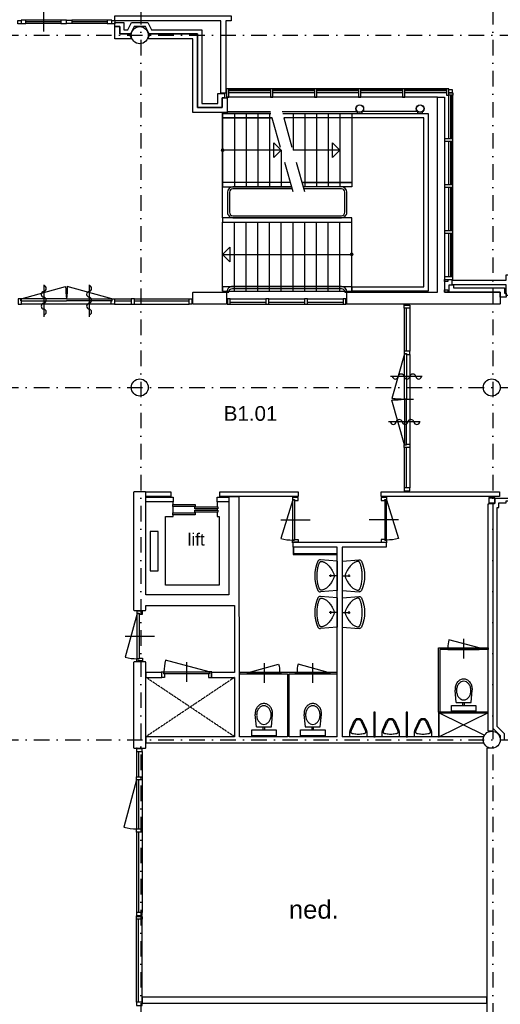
# Model space of a CAD drawing. Header units: millimetres. Extents: x 1137596 to 6076935, y -417599 to 265181.
# Tile 24 of 47: x 1250814 to 1260646, y -318879 to -298755. Entities that reach past the tile are written whole.
import ezdxf
from ezdxf.enums import TextEntityAlignment as Align

# ---------------------------------------------------------------- set-up
doc = ezdxf.new("R2010")
doc.units = ezdxf.units.MM
doc.header["$LTSCALE"] = 50
for name, pattern in [('DASHDOT2', [12.7, 6.35, -3.175, 0, -3.175]), ('DASHED', [18.75, 12.5, -6.25]), ('HIDDEN', [9.375, 6.25, -3.125])]:
    doc.linetypes.add(name, pattern=pattern)
doc.layers.get('0').update_dxf_attribs({"linetype": 'CONTINUOUS'})
for name, color, linetype in [('AI$1A---_INFO', 1, 'CONTINUOUS'), ('AL21----_BUITENWAND', 3, 'CONTINUOUS'), ('AL21K---_ISOLATIE', 1, 'CONTINUOUS'), ('AL22----_BINNENWAND', 3, 'CONTINUOUS'), ('AL24----_TRAPPEN', 1, 'CONTINUOUS'), ('AL28----_KONSTRUKTIES', 4, 'CONTINUOUS'), ('AL31----_BUITENKOZIJN', 2, 'CONTINUOUS'), ('AL31----_BUITENKOZIJN_1', 1, 'CONTINUOUS'), ('AL32----_BINNENKOZIJN', 7, 'CONTINUOUS'), ('AL32----_BINNENKOZIJN_1', 1, 'CONTINUOUS'), ('AL34----_BALUSTRADES', 1, 'CONTINUOUS'), ('AL66----_TRANSPORTINST', 1, 'CONTINUOUS'), ('AL74----_INRSANITAIR', 7, 'CONTINUOUS'), ('bib @ 100', 7, 'CONTINUOUS'), ('Stramien-Alg-Az', 9, 'DASHDOT2'), ('Txt25', 2, 'CONTINUOUS'), ('TXT25-Oppvl', 2, 'CONTINUOUS'), ('TXT35', 3, 'CONTINUOUS')]:
    doc.layers.add(name, color=color, linetype=linetype)
doc.styles.add('BOS3', font='arial.ttf')

# ---------------------------------------------------------------- blocks, each defined once
blk = doc.blocks.new('h651-06-')
at = {"color": 0, "linetype": 'ByBlock'}
blk.add_line((-324, 0), (324, 0), dxfattribs=at)
for centre, start, end in [((-252, -10), 9.4623, 170.5377), ((-132, 10), 189.4623, 350.5377), ((-12, -10), 9.4623, 170.5377), ((108, 10), 189.4623, 350.5377), ((228, -10), 9.4623, 170.5377)]:
    blk.add_arc(centre, 60.8, start, end, dxfattribs=at)
blk = doc.blocks.new('H741-02-')
at = {"layer": 'AL74----_INRSANITAIR', "color": 0, "linetype": 'ByBlock'}
for p, q in [((0, 0), (-22, -280)), ((0, 0), (486, 0)), ((243, 0), (243, -135)), ((486, 0), (508, -280)), ((223, -112), (263, -112))]:
    blk.add_line(p, q, dxfattribs=at)
blk.add_lwpolyline([(477, -241), (480, -249), (481, -256), (481, -262), (481, -268), (479, -273), (477, -278), (474, -282), (470, -286), (465, -290), (459, -294), (451, -298), (443, -301), (434, -305), (423, -309), (410, -312), (396, -316), (381, -319), (364, -322), (346, -325), (326, -328), (306, -331), (286, -332), (264, -334), (243, -334), (222, -334), (201, -332), (180, -331), (160, -328), (141, -325), (122, -322), (105, -319), (90, -316), (76, -312), (64, -309), (53, -305), (43, -301), (35, -298), (28, -294), (22, -290), (17, -286), (13, -282), (9, -278), (7, -273), (6, -268), (5, -262), (6, -256), (7, -249), (9, -241), (12, -232), (15, -222), (20, -211), (26, -200), (33, -189), (41, -177), (50, -165), (60, -154), (72, -143), (84, -132), (98, -121), (112, -111), (126, -102), (139, -93), (153, -85), (166, -77), (177, -71), (188, -66), (199, -61), (208, -57), (217, -54), (226, -52), (235, -51), (243, -51), (252, -51), (260, -52), (269, -54), (278, -57), (288, -61), (298, -66), (309, -71), (321, -77), (333, -85), (347, -93), (361, -102), (375, -111), (388, -121), (402, -132), (414, -143), (426, -154), (436, -165), (446, -177), (453, -189), (460, -200), (466, -211), (471, -222), (475, -232)], close=True, dxfattribs=at)
for centre, radius, start, end in [((18, -283), 40.5, 175.4569, 245.3554), ((243, 207), 580, 245.3554, 294.6446), ((468, -283), 40.5, 294.6446, 4.5431)]:
    blk.add_arc(centre, radius, start, end, dxfattribs=at)
blk = doc.blocks.new('H741-11-')
at = {"layer": 'AL74----_INRSANITAIR', "color": 0, "linetype": 'ByBlock'}
for p, q in [((-250, 0), (250, 0)), ((-250, -120), (-250, 0)), ((250, 0), (250, -120)), ((250, -120), (-250, -120)), ((-153, -182), (-177, -433)), ((153, -182), (-153, -182)), ((-16, -120), (-16, -182)), ((14, -120), (14, -182)), ((152, -182), (176, -433))]:
    blk.add_line(p, q, dxfattribs=at)
blk.add_lwpolyline([(-1, -613, 0.122736), (54, -599, 0.105452), (104, -557, 0.087667), (136, -497, 0.078226), (148, -422, 0.078226), (136, -348, 0.087667), (104, -288, 0.105452), (54, -246, 0.122736), (-1, -232, 0.122736), (-55, -246, 0.105452), (-105, -288, 0.087667), (-137, -348, 0.078226), (-149, -422, 0.078226), (-137, -497, 0.087667), (-105, -557, 0.105452), (-55, -599, 0.122736)], format="xyb", close=True, dxfattribs=at)
for points in [[(-178, -455, 0.087345), (-164, -533, 0.093155), (-126, -598, 0.102751), (-67, -642, 0.110746), (-1, -657, 0.110746), (66, -642, 0.102751), (125, -598, 0.093155), (163, -533, 0.087345), (177, -455, 0.023662), (176, -433, 0.093155)], [(-177, -433, 0.023662), (-178, -455, 0.087345)]]:
    blk.add_lwpolyline(points, format="xyb", dxfattribs=at)
blk = doc.blocks.new('stramienen')
at = {"layer": 'Stramien-Alg-Az'}
for points in [[(720425.4195, -557711.0234), (720425.4195, -629125.5137)], [(727625.4193, -557711.0234), (727625.4193, -629125.5137)], [(703629.6064, -570317.1403), (776404.4348, -570317.1403)], [(703629.6064, -577517.1403), (776404.4348, -577517.1403)], [(703629.6064, -584717.1403), (776404.4348, -584717.1403)]]:
    blk.add_lwpolyline(points, dxfattribs=at)
blk = doc.blocks.new('*U252')
at = {"layer": 'TXT25-Oppvl', "style": 'BOS3'}
blk.add_attdef('OPPERVLAKTE2', (0, -3), '', height=2, dxfattribs=at)
at = {"layer": 'TXT35', "style": 'BOS3'}
for tag, p, height in [('RUIMTENUMMER', (0, 4), 3), ('RUIMTENAAM', (0, 0), 2.5)]:
    blk.add_attdef(tag, p, '', height=height, dxfattribs=at)

msp = doc.modelspace()

# ---------------------------------------------------------------- linework, layer by layer
at = {"layer": 'AI$1A---_INFO', "linetype": 'HIDDEN', "ltscale": 0.02}
for points in [[(1255209.686, -312196.5736), (1253395.6855, -313409.0731)], [(1255209.686, -313409.0731), (1253395.6855, -312196.5736)]]:
    msp.add_lwpolyline(points, dxfattribs=at)
at = {"layer": 'AI$1A---_INFO'}
for points in [[(1259395.688, -312924.0741), (1260321.7788, -313378.7713)], [(1260395.686, -312924.0741), (1259395.688, -313409.0731)]]:
    msp.add_lwpolyline(points, dxfattribs=at)
at = {"layer": 'AL21----_BUITENWAND'}
for points in [[(1252762.6697, -298676.5731), (1255140.6548, -298676.5731), (1255140.6548, -298776.5799), (1255030.6543, -298776.5801), (1255030.6543, -300259.5799), (1254930.6548, -300259.5799), (1254930.6537, -298776.5801), (1252762.6697, -298776.5801)], [(1252762.6697, -298896.5809), (1252862.6726, -298896.5809), (1252862.6726, -299046.5809), (1253055.7651, -299046.5809), (1253102.6592, -299146.5819), (1252762.6735, -299146.5809)], [(1253438.6584, -299146.5819), (1253485.6595, -299046.5802), (1254454.6572, -299046.579), (1254454.6628, -300551.5799), (1254955.6572, -300551.5799), (1254955.6553, -300349.5799), (1255055.6562, -300349.5799), (1255055.6562, -300651.5804), (1254354.6616, -300651.5812), (1254354.6599, -299146.5809)], [(1259571.6616, -304061.576), (1259571.6616, -304107.5751), (1259505.6626, -304107.5751), (1259505.6626, -304061.576)], [(1259659.6616, -304076.5751), (1260765.6645, -304076.5733), (1260765.6645, -303966.5746), (1260865.6655, -303966.5746), (1260865.6655, -304392.5736), (1260765.6665, -304392.5736), (1260765.6645, -304176.5743), (1259659.6616, -304176.5743)], [(1259571.6616, -304275.5755), (1259571.6616, -304321.5763), (1259505.6626, -304321.5763), (1259505.6626, -304275.5755)], [(1260495.687, -313296.5726), (1260395.688, -313296.5726), (1260395.686, -308651.5733), (1260410.6851, -308651.5733), (1260410.6851, -308641.574), (1260495.687, -308641.574)]]:
    msp.add_lwpolyline(points, close=True, dxfattribs=at)
for points in [[(1260765.6665, -304342.5731), (1260765.6665, -304427.5733), (1260645.689, -304427.5733), (1260645.689, -304321.5726), (1259602.6616, -304320.6849), (1259602.6583, -304176.5763), (1259687.6616, -304176.5763), (1259687.6616, -304236.576), (1260730.689, -304236.5724), (1260730.689, -304342.5731), (1260765.6665, -304342.5731)], [(1260469.5913, -313646.5692), (1260367.6782, -313646.5692), (1260367.6821, -320496.5545)]]:
    msp.add_lwpolyline(points, dxfattribs=at)
at = {"layer": 'AL21K---_ISOLATIE'}
for points in [[(1255005.6558, -300264.5799), (1255005.6567, -300349.5799), (1254955.6572, -300349.5799), (1254955.6553, -300551.5799), (1254454.6592, -300551.5799), (1254454.6572, -299046.5809), (1253461.1101, -299046.5809), (1253386.1094, -298896.5819), (1253155.2082, -298896.5819), (1253080.2075, -299046.5809), (1252862.6726, -299046.5809), (1252862.6726, -298896.5809), (1252762.6697, -298896.5809), (1252762.6697, -298811.5809), (1252947.6728, -298811.5809), (1252947.6728, -298961.577), (1253027.6753, -298961.579), (1253102.676, -298811.5819), (1253438.6416, -298811.5819), (1253513.6406, -298961.5799), (1254539.6575, -298961.5799), (1254539.6575, -300466.5809), (1254870.6548, -300466.5809), (1254870.6548, -300264.5799)], [(1260865.688, -308590.5735), (1260865.6636, -308541.5748), (1260530.689, -308541.5748), (1260530.689, -308641.574), (1260495.687, -308641.574), (1260495.687, -313236.2171), (1260645.6763, -313386.2054), (1260645.6763, -313471.5726), (1260730.6763, -313471.5726), (1260730.6763, -313350.9979), (1260580.687, -313201.0096), (1260580.687, -308726.5723), (1260615.687, -308726.5723), (1260615.687, -308626.5749), (1260765.689, -308626.5749), (1260765.689, -308590.5735)]]:
    msp.add_lwpolyline(points, close=True, dxfattribs=at)
at = {"layer": 'AL22----_BINNENWAND'}
for points in [[(1259362.6938, -300339.5731), (1255045.6567, -300339.5731)], [(1253395.6855, -308411.5737), (1253385.686, -308401.5724), (1253155.6858, -308401.5724), (1253145.6865, -308411.5737), (1253145.6865, -310817.0736), (1253155.6877, -310827.0731), (1253385.686, -310827.0731), (1253395.6873, -310817.0719), (1253395.6872, -310725.5738)], [(1253395.687, -310511.5726), (1253395.6855, -308411.5737)], [(1255309.687, -313409.0731), (1255305.2358, -308501.5735), (1255095.6855, -308501.5735), (1255309.687, -308501.5735), (1255095.6855, -308501.5735), (1255095.6855, -310511.5726), (1253395.6855, -310511.5726)], [(1255095.6855, -308501.5735), (1254905.6865, -308501.5735), (1254905.6865, -308401.5724), (1256509.6851, -308401.5724), (1256509.6851, -308501.5735), (1255305.2358, -308501.5735)], [(1257309.6885, -309535.5731), (1256409.686, -309535.5731), (1256409.686, -309435.5738), (1258309.6885, -309435.5738), (1258309.6885, -309535.5731), (1257409.6875, -309535.5731)], [(1257309.6885, -313409.0731), (1257309.6885, -309535.5731)], [(1257409.6875, -309535.5731), (1257409.6875, -313409.0731)], [(1253395.6864, -310725.5738), (1255209.686, -310725.5738), (1255209.686, -312096.5726), (1254734.686, -312096.5726), (1254734.686, -312196.5736), (1255209.686, -312196.5736), (1255209.686, -313409.0751)], [(1253385.686, -313646.5726), (1253395.6855, -313636.5736), (1253395.6855, -311891.0726), (1253385.686, -311881.0731), (1253155.6858, -311881.0731), (1253145.6865, -311891.0726), (1253145.6865, -313636.5736), (1253155.6858, -313646.5726), (1253385.686, -313646.5726)], [(1257309.6885, -313409.0731), (1256324.6855, -313409.0731), (1256324.6855, -312124.0726), (1257309.6885, -312124.0726), (1257309.6885, -312094.0726), (1255309.687, -312094.0726), (1255309.687, -312124.0726), (1256294.686, -312124.0726), (1256294.686, -313409.0731), (1255309.687, -313409.0731)], [(1255209.686, -313409.0731), (1253395.6855, -313409.0731), (1253395.6855, -313534.0726), (1258799.3422, -313534.0726), (1258799.3422, -313534.0726), (1258799.3422, -313534.0726), (1260307.2901, -313534.0726), (1260305.4038, -313529.0672), (1260302.6626, -313520.4833), (1260300.3686, -313511.7689), (1260298.5239, -313502.9471), (1260297.1382, -313494.0433), (1260296.2114, -313485.0775), (1260295.7466, -313476.078), (1260295.7466, -313467.0672), (1260296.2114, -313458.0663), (1260297.1382, -313449.1024), (1260298.5239, -313440.1986), (1260300.3686, -313431.3768), (1260302.6626, -313422.662), (1260305.4038, -313414.0785), (1260307.2897, -313409.0731), (1258799.3422, -313409.0731), (1257409.6875, -313409.0731)]]:
    msp.add_lwpolyline(points, dxfattribs=at)
for points in [[(1257505.6572, -304561.6022), (1257505.6553, -304331.6019), (1257515.6548, -304321.6026), (1259362.6938, -304321.6026), (1259362.6938, -300339.5731), (1259502.6948, -300339.5731), (1259502.6948, -304321.5763), (1260645.689, -304321.5763), (1260645.689, -304561.5724), (1260635.6899, -304571.5736), (1257515.6567, -304571.6017)], [(1254354.6916, -304331.5738), (1254364.6929, -304321.5746), (1255035.6611, -304321.6007), (1255045.6626, -304331.6), (1255045.6533, -304561.6004), (1255035.6519, -304571.5997), (1254364.6816, -304571.5736), (1254354.6824, -304561.5724)], [(1253905.6865, -308401.5724), (1253905.6865, -308501.5735), (1253395.6855, -308501.5735), (1253395.6855, -308401.5724)], [(1260630.688, -308401.5724), (1260630.688, -308501.5735), (1258209.687, -308501.5735), (1258209.687, -308401.5724)], [(1253955.6853, -308511.5729), (1253955.6853, -308611.574), (1253395.6855, -308611.574), (1253395.6855, -308511.5729)], [(1254855.686, -308611.574), (1254855.686, -308511.5729), (1255095.6855, -308511.5729), (1255095.6855, -308611.574)], [(1256424.687, -309535.5731), (1256409.686, -309535.5731), (1256409.686, -309685.5729), (1257309.6885, -309685.5729), (1257309.6865, -309670.5738), (1256424.687, -309670.5738), (1256424.687, -309535.5731)], [(1259410.687, -312909.0731), (1259380.687, -312909.0731), (1259380.687, -311594.0729), (1260395.688, -311594.0729), (1260395.688, -311624.0726), (1259410.687, -311624.0726)], [(1253395.6855, -312096.5726), (1253395.6855, -312196.5736), (1253720.6853, -312196.5736), (1253720.6853, -312096.5726)], [(1260395.686, -312924.0741), (1260395.686, -312909.0731), (1259380.687, -312909.0731), (1259380.687, -313409.0731), (1259395.688, -313409.0731), (1259395.688, -312924.0741)], [(1260367.6811, -318734.0726), (1253320.6865, -318734.0726), (1253320.6865, -318859.0721), (1260367.6759, -318859.0721)]]:
    msp.add_lwpolyline(points, close=True, dxfattribs=at)
at = {"layer": 'AL24----_TRAPPEN'}
for points in [[(1254965.6544, -302801.5799), (1254965.652, -300651.5805)], [(1255055.6562, -300631.5796), (1255942.5915, -300631.5751)], [(1256182.5929, -300631.575), (1257717.9294, -300631.5781)], [(1258952.9299, -300631.5789), (1257823.3775, -300631.5769)], [(1254965.6528, -300671.5799), (1254965.6528, -302171.5804)], [(1255205.6523, -300671.5799), (1255205.6523, -302171.5804)], [(1255445.6519, -300671.579), (1255445.6519, -302171.579)], [(1255685.6519, -300671.579), (1255685.6533, -302171.579)], [(1255925.6533, -300671.579), (1255925.6533, -302171.579)], [(1256405.6523, -300671.578), (1256405.6523, -301421.578)], [(1256645.6523, -300671.578), (1256645.6538, -302171.579)], [(1256885.6519, -300671.578), (1256885.6538, -302171.579)], [(1257125.6514, -300671.578), (1257125.6533, -302171.579)], [(1257365.6528, -300671.577), (1257365.6528, -302171.577)], [(1257605.6528, -300671.577), (1257605.6548, -302171.577)], [(1256165.6528, -301421.5799), (1254965.6528, -301421.5802)], [(1256165.6528, -301421.5799), (1256165.6548, -302171.5863)], [(1257365.6528, -301421.578), (1256405.6543, -301421.5853)], [(1257605.6547, -302081.577), (1257605.6547, -302171.577)], [(1254965.6562, -304301.5795), (1254965.6549, -302891.5799)], [(1255205.6562, -304301.5795), (1255205.6544, -302891.5799)], [(1255445.6558, -304301.5795), (1255445.6539, -302891.5799)], [(1255685.6553, -304301.5795), (1255685.6534, -302891.5799)], [(1255925.6553, -304301.5795), (1255925.6554, -302891.5799)], [(1256165.6567, -304301.5795), (1256165.6549, -302891.5799)], [(1256405.6562, -304301.5775), (1256405.6544, -302891.578)], [(1256645.6558, -304301.5775), (1256645.6539, -302891.5783)], [(1256885.6558, -304301.5775), (1256885.6539, -302891.5781)], [(1257125.6553, -304301.5775), (1257125.6534, -302891.5779)], [(1257365.6548, -304301.5775), (1257365.6549, -302891.5776)], [(1257605.6562, -304301.5775), (1257605.6549, -302891.5774)], [(1254965.6555, -303551.5804), (1257605.6555, -303551.5616)]]:
    msp.add_lwpolyline(points, dxfattribs=at)
at = {"layer": 'AL24----_TRAPPEN', "linetype": 'DASHED'}
for points in [[(1256405.6523, -302271.578), (1255925.6514, -300571.579)], [(1256645.6538, -302271.578), (1256165.6528, -300571.579)]]:
    msp.add_lwpolyline(points, dxfattribs=at)
at = {"layer": 'AL24----_TRAPPEN', "const_width": 37.5}
for points in [[(1254965.6528, -301440.3302, 1), (1254965.6528, -301402.8302, 1)], [(1257605.6555, -303570.3116, 1), (1257605.6555, -303532.8116, 1)]]:
    msp.add_lwpolyline(points, format="xyb", close=True, dxfattribs=at)
at = {"layer": 'AL24----_TRAPPEN'}
for points in [[(1256165.6519, -301421.5785), (1256015.6519, -301571.5785), (1256015.6519, -301271.5785)], [(1257365.6528, -301421.5785), (1257215.6528, -301571.5785), (1257215.6528, -301271.5785)], [(1254965.6545, -303551.5815), (1255115.6545, -303401.5815), (1255115.6545, -303701.5815)]]:
    msp.add_lwpolyline(points, close=True, dxfattribs=at)
at = {"layer": 'AL28----_KONSTRUKTIES'}
for points in [[(1257719.8516, -300633.2123), (1257719.8516, -300671.576)], [(1257821.4541, -300671.576), (1257821.4541, -300633.2132)], [(1258954.8511, -300633.2123), (1258954.8511, -300671.576)], [(1259056.4536, -300671.576), (1259056.4536, -300633.2132)]]:
    msp.add_lwpolyline(points, dxfattribs=at)
msp.add_lwpolyline([(1260527.1987, -308641.3268), (1260528.6069, -308640.6096), (1260529.7241, -308639.4917), (1260530.4419, -308638.0836), (1260530.689, -308636.5237), (1260530.689, -308581.5722), (1260530.689, -308526.6225), (1260530.4419, -308525.0627), (1260529.7241, -308523.6545), (1260528.6069, -308522.5366), (1260527.1987, -308521.8194), (1260525.6382, -308521.5723), (1260415.7378, -308521.5723), (1260414.1772, -308521.8194), (1260412.769, -308522.5366), (1260411.6519, -308523.6545), (1260410.9341, -308525.0627), (1260410.687, -308526.6225), (1260410.687, -308636.5237), (1260410.9341, -308638.0836), (1260411.6519, -308639.4917), (1260412.769, -308640.6096), (1260414.1772, -308641.3268), (1260415.7378, -308641.574), (1260525.6382, -308641.574)], close=True, dxfattribs=at)
msp.add_lwpolyline([(1260523.687, -308581.5722), (1260523.687, -308633.6226, -0.4142135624), (1260522.737, -308634.5726), (1260418.639, -308634.5726, -0.4142135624), (1260417.689, -308633.6226), (1260417.689, -308529.5237, -0.4142135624), (1260418.639, -308528.5737), (1260522.737, -308528.5737, -0.4142135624), (1260523.687, -308529.5237)], format="xyb", close=True, dxfattribs=at)
for centre, radius in [((1253270.6868, -299071.5704), 175), ((1257770.6528, -300572.076), 79.5), ((1257770.6528, -300572.076), 75.5), ((1259005.6523, -300572.076), 79.5), ((1259005.6523, -300572.076), 75.5), ((1253270.6868, -306271.5736), 175), ((1260470.6851, -306271.5736), 175), ((1260470.6851, -313471.5726), 175)]:
    msp.add_circle(centre, radius, dxfattribs=at)
at = {"layer": 'AL31----_BUITENKOZIJN'}
for points in [[(1250843.6724, -298770.578), (1250843.6724, -298840.578), (1250778.6718, -298840.578), (1250778.6718, -298770.578)], [(1250843.6724, -298762.578), (1250843.6724, -298832.578), (1250940.6727, -298832.578), (1250940.6727, -298762.578)], [(1251658.6728, -298762.577), (1251658.6728, -298832.577), (1251770.6731, -298832.577), (1251770.6731, -298762.577)], [(1251882.6716, -298762.577), (1251882.6716, -298832.577), (1251770.6731, -298832.577), (1251770.6731, -298762.577)], [(1252600.6726, -298762.577), (1252600.6726, -298832.577), (1252697.672, -298832.577), (1252697.672, -298762.577)], [(1252762.6697, -298770.578), (1252762.6697, -298840.578), (1252697.672, -298840.578), (1252697.672, -298770.578)], [(1255045.6567, -300167.5804), (1255045.6567, -300339.5795), (1255095.6577, -300339.5795), (1255095.6577, -300167.5804)], [(1255945.6577, -300167.5795), (1255945.6577, -300339.5785), (1255995.6582, -300339.5785), (1255995.6582, -300167.5795)], [(1256845.6602, -300167.5785), (1256845.6602, -300339.5731), (1256895.6587, -300339.5731), (1256895.6587, -300167.5785)], [(1257745.6567, -300167.5775), (1257745.6567, -300339.5731), (1257795.6572, -300339.5731), (1257795.6572, -300167.5775)], [(1258645.6592, -300167.5765), (1258645.6592, -300339.577), (1258695.6582, -300339.577), (1258695.6582, -300167.5765)], [(1259545.6558, -300167.5755), (1259545.6558, -300296.5755), (1259595.6548, -300296.5755), (1259595.6548, -300167.5755)], [(1259659.6567, -300182.5755), (1259659.6567, -300246.5751), (1259595.6587, -300246.5751), (1259595.6587, -300182.5755)], [(1259675.6558, -300246.5751), (1259675.6558, -300296.5751), (1259595.6587, -300296.5751), (1259595.6587, -300246.5751)], [(1259502.6567, -301187.826), (1259502.6567, -301237.8255), (1259674.6577, -301237.8255), (1259674.6577, -301187.826)], [(1259502.6948, -302129.076), (1259502.6948, -302179.0765), (1259674.6577, -302179.0765), (1259674.6577, -302129.076)], [(1259502.6948, -303070.3246), (1259502.6948, -303120.3255), (1259674.6597, -303120.3255), (1259674.6597, -303070.3246)], [(1259502.6948, -304011.5755), (1259502.6948, -304061.576), (1259674.6606, -304061.576), (1259674.6606, -304011.5755)]]:
    msp.add_lwpolyline(points, close=True, dxfattribs=at)
for points in [[(1251658.6728, -298762.577), (1250940.6727, -298762.578)], [(1251658.6728, -298797.577), (1250940.6727, -298797.578)], [(1251658.6728, -298832.577), (1250940.6727, -298832.577)], [(1252600.6726, -298762.577), (1251882.6716, -298762.577)], [(1252600.6726, -298797.577), (1251882.6716, -298797.577)], [(1252600.6726, -298832.577), (1251882.6716, -298832.577)], [(1255945.6592, -300167.5795), (1255095.6577, -300167.5795)], [(1255945.6577, -300189.579), (1255095.6577, -300189.5802)], [(1255945.6577, -300207.5785), (1255095.6577, -300207.5797)], [(1255945.6592, -300246.579), (1255095.6577, -300246.5802)], [(1256845.6602, -300167.5785), (1255995.6582, -300167.5785)], [(1256845.6602, -300189.578), (1255995.6582, -300189.5793)], [(1256845.6602, -300207.5775), (1255995.6582, -300207.5788)], [(1256845.6602, -300246.578), (1255995.6582, -300246.578)], [(1257745.6587, -300167.5775), (1256895.6587, -300167.5775)], [(1257745.657, -300189.577), (1256895.6587, -300189.5783)], [(1257745.6572, -300207.577), (1256895.6587, -300207.5776)], [(1257745.6587, -300246.577), (1256895.6587, -300246.577)], [(1258645.6592, -300167.5765), (1257795.6572, -300167.5778)], [(1258645.6592, -300189.5761), (1257795.6572, -300189.5773)], [(1258645.6592, -300207.577), (1257795.6572, -300207.577)], [(1258645.6592, -300246.576), (1257795.6572, -300246.5773)], [(1259545.6597, -300167.5755), (1258695.6582, -300167.5755)], [(1259545.6558, -300189.5751), (1258695.6582, -300189.5763)], [(1259545.6558, -300207.576), (1258695.6582, -300207.576)], [(1259545.6597, -300246.5751), (1258695.6582, -300246.5763)], [(1259595.6567, -301187.8148), (1259595.6593, -300296.5755)], [(1259634.6558, -301187.826), (1259634.6583, -300296.5755)], [(1259652.6567, -301187.826), (1259652.6567, -300296.5755)], [(1259675.6577, -301187.8148), (1259675.6577, -300296.5755)], [(1259595.6587, -302129.0775), (1259595.6587, -301237.8255)], [(1259634.6577, -302129.076), (1259634.6577, -301237.8255)], [(1259652.6567, -302129.076), (1259652.6567, -301237.8255)], [(1259674.6577, -302129.0775), (1259674.6577, -301237.8255)], [(1259595.6587, -303070.3265), (1259595.6587, -302179.0765)], [(1259634.6577, -303070.3246), (1259634.6577, -302179.0765)], [(1259652.6587, -303070.3246), (1259652.6587, -302179.0765)], [(1259674.6597, -303070.3265), (1259674.6597, -302179.0765)], [(1259595.6626, -304011.5795), (1259595.6601, -303120.3255)], [(1259634.6616, -304011.5755), (1259634.6591, -303120.3255)], [(1259652.6626, -304011.5755), (1259652.6601, -303120.3255)], [(1259674.6606, -304011.5795), (1259674.6594, -303120.3255)]]:
    msp.add_lwpolyline(points, dxfattribs=at)
at = {"layer": 'AL31----_BUITENKOZIJN_1'}
msp.add_lwpolyline([(1251302.6721, -298597.5775), (1251302.6721, -298997.5775)], dxfattribs=at)
at = {"layer": 'AL32----_BINNENKOZIJN'}
for points in [[(1250853.6792, -304571.5997), (1250853.6792, -304500.6004), (1250836.6794, -304500.6004), (1250836.6794, -304457.6014), (1250786.6797, -304457.6014), (1250786.6797, -304571.5997)], [(1253093.686, -304457.6014), (1253093.686, -304571.6017), (1253160.6855, -304571.6017), (1253160.6855, -304457.6014)], [(1254334.6855, -304571.6017), (1254277.6853, -304571.6017), (1254277.6853, -304457.6014), (1254344.6868, -304457.6014), (1254344.6868, -304471.6004), (1254334.6855, -304471.6004)], [(1255065.6968, -304457.6014), (1255065.6968, -304557.6024), (1255055.6958, -304557.6024), (1255055.6958, -304571.6017), (1255122.6968, -304571.6017), (1255122.6968, -304457.6014)], [(1255846.6826, -304457.6014), (1255846.6826, -304571.6017), (1255913.6841, -304571.6017), (1255913.6841, -304457.6014)], [(1256637.6694, -304457.6014), (1256637.6694, -304571.6017), (1256704.6689, -304571.6017), (1256704.6689, -304457.6014)], [(1258795.687, -304591.6022), (1258795.687, -304648.6022), (1258681.689, -304648.6153), (1258681.687, -304581.6029), (1258695.688, -304581.6029), (1258695.688, -304591.6022)], [(1258724.688, -305595.5887), (1258795.687, -305595.5887), (1258795.687, -305528.5892), (1258681.689, -305528.5892), (1258681.689, -305578.5897), (1258724.688, -305578.5897)], [(1258724.688, -306512.65), (1258684.6885, -306512.65), (1258684.6885, -305583.5895), (1258724.688, -305583.5895)], [(1258724.688, -306512.5863), (1258684.687, -306512.5863), (1258684.6885, -307441.5869), (1258724.688, -307441.5869)], [(1258724.688, -307429.5858), (1258795.689, -307429.5857), (1258795.689, -307496.5871), (1258681.689, -307496.5871), (1258681.689, -307446.5866), (1258724.688, -307446.5866)], [(1258795.689, -308324.5736), (1258681.689, -308324.5736), (1258681.689, -308391.5731), (1258695.6899, -308391.5731), (1258695.6899, -308381.5737), (1258795.689, -308381.5737)], [(1256438.686, -308578.5724), (1256509.6851, -308578.5724), (1256509.6851, -308521.5723), (1256409.686, -308521.5723), (1256409.686, -308511.5729), (1256395.687, -308511.5729), (1256395.687, -308561.5735), (1256438.686, -308561.5735)], [(1258209.687, -308521.5723), (1258209.687, -308578.5724), (1258280.6885, -308578.5724), (1258280.6885, -308561.5735), (1258323.6875, -308561.5735), (1258323.6875, -308511.5729), (1258309.6885, -308511.5729), (1258309.6885, -308521.5723)], [(1258320.6875, -309390.573), (1258320.6875, -308566.5731), (1258280.6885, -308566.5731), (1258280.6885, -309390.573)], [(1256409.686, -309445.5732), (1256395.687, -309445.5732), (1256395.687, -309395.5726), (1256438.686, -309395.5726), (1256438.686, -309378.5737), (1256509.687, -309378.5737), (1256509.687, -309435.5738), (1256409.686, -309435.5738)], [(1258209.687, -309378.5737), (1258209.687, -309435.5738), (1258309.6885, -309435.5738), (1258309.6885, -309445.5732), (1258323.6875, -309445.5732), (1258323.6875, -309395.5726), (1258280.6885, -309395.5726), (1258280.6885, -309378.5737)], [(1253227.6868, -310837.0724), (1253213.6877, -310837.0724), (1253213.6877, -310887.073), (1253256.6868, -310887.073), (1253256.6868, -310904.0719), (1253327.6877, -310904.0719), (1253327.6877, -310847.0718), (1253227.6868, -310847.0718)], [(1253256.6868, -311816.0736), (1253216.6875, -311816.0736), (1253216.6858, -310892.0726), (1253256.6868, -310892.0726)], [(1259573.9852, -311594.0726), (1259573.9852, -311624.0726), (1259543.9852, -311624.0726), (1259543.9852, -311594.0726)], [(1260240.9852, -311594.0726), (1260240.9852, -311624.0726), (1260210.9852, -311624.0726), (1260210.9852, -311594.0726)], [(1253227.6868, -311871.0738), (1253213.6877, -311871.0738), (1253213.6877, -311821.0732), (1253256.6868, -311821.0732), (1253256.6868, -311804.0743), (1253327.6877, -311804.0743), (1253327.6877, -311861.0744), (1253227.6868, -311861.0744)], [(1253777.6855, -312196.5736), (1253720.6855, -312196.5736), (1253720.6855, -312096.5726), (1253710.686, -312096.5726), (1253710.686, -312082.5733), (1253760.6848, -312082.5733), (1253760.6848, -312125.5726), (1253777.6855, -312125.5726)], [(1254689.6853, -312085.5731), (1254689.6853, -312125.5726), (1253765.6863, -312125.5743), (1253765.6863, -312085.5731)], [(1254677.686, -312196.5736), (1254734.686, -312196.5736), (1254734.686, -312096.5726), (1254744.6855, -312096.5726), (1254744.6855, -312082.5733), (1254694.6868, -312082.5733), (1254694.6868, -312125.5726), (1254677.686, -312125.5726)], [(1255464.3918, -312094.0726), (1255464.3918, -312124.0726), (1255494.3918, -312124.0726), (1255494.3918, -312094.0726)], [(1256131.3918, -312094.0726), (1256131.3918, -312124.0726), (1256161.3918, -312124.0726), (1256161.3918, -312094.0726)], [(1256487.9837, -312094.0726), (1256487.9837, -312124.0726), (1256457.9837, -312124.0726), (1256457.9837, -312094.0726)], [(1257154.9837, -312094.0726), (1257154.9837, -312124.0726), (1257124.9837, -312124.0726), (1257124.9837, -312094.0726)], [(1253206.6863, -313646.5726), (1253206.6863, -313713.5741), (1253320.6865, -313713.5741), (1253320.6865, -313656.5741), (1253220.6853, -313656.5741), (1253220.6853, -313646.5726)], [(1253320.6865, -314226.5726), (1253320.6865, -314293.5741), (1253206.6863, -314293.5741), (1253206.6863, -314226.5726)], [(1253320.6865, -315293.5741), (1253320.6865, -315360.5755), (1253206.6863, -315360.5755), (1253206.6863, -315293.5741)], [(1253320.6865, -318905.076), (1253320.6865, -318838.077), (1253206.6863, -318838.077), (1253206.6863, -318905.076)]]:
    msp.add_lwpolyline(points, close=True, dxfattribs=at)
for points in [[(1251770.7424, -304460.6012), (1250841.68, -304460.6012), (1250841.68, -304500.6004), (1251770.7424, -304500.6004)], [(1251770.7424, -304460.6012), (1250841.68, -304460.6012)], [(1251770.6787, -304460.5992), (1252699.6793, -304460.6012), (1252699.6793, -304500.6004), (1251770.6787, -304500.6004)], [(1251770.6787, -304460.5992), (1252699.6793, -304460.6012)], [(1252754.6796, -304571.6017), (1252687.6802, -304571.6017), (1252687.6802, -304500.61), (1252704.6791, -304500.61), (1252704.6791, -304457.6014), (1252754.6796, -304457.6014), (1252754.6796, -304571.6017)], [(1252754.6796, -304457.6014), (1253093.686, -304457.6014)], [(1253160.6855, -304457.6014), (1254277.6853, -304457.6014)], [(1255122.6968, -304457.6014), (1255846.6826, -304457.6014)], [(1255913.6841, -304457.6014), (1256637.6694, -304457.6014)], [(1256704.6689, -304457.6014), (1257428.6567, -304457.6014)], [(1257428.6567, -304457.6014), (1257428.6567, -304571.6017), (1257495.6558, -304571.6017), (1257495.6558, -304557.6024), (1257485.6567, -304557.6024), (1257485.6567, -304457.6014), (1257428.6567, -304457.6014)], [(1252687.6802, -304571.6017), (1250853.6792, -304571.5977)], [(1252754.6796, -304498.9752), (1253093.686, -304498.9752)], [(1252754.6796, -304571.6017), (1253093.686, -304571.6017)], [(1253160.6855, -304498.9752), (1254277.6853, -304498.9752)], [(1253160.6855, -304571.6017), (1254277.6853, -304571.6017)], [(1255122.6968, -304530.2279), (1255846.6826, -304530.2279)], [(1255122.6968, -304571.6017), (1255846.6826, -304571.6017)], [(1255913.6841, -304530.2279), (1256637.6694, -304530.2279)], [(1255913.6841, -304571.6017), (1256637.6694, -304571.6017)], [(1256704.6689, -304530.2279), (1257428.6567, -304530.2279)], [(1256704.6689, -304571.6017), (1257428.6567, -304571.6017)], [(1258681.689, -304648.6022), (1258681.689, -305528.5892)], [(1258723.0625, -304648.6105), (1258723.0625, -305528.5892)], [(1258795.687, -304648.6022), (1258795.687, -305528.5892)], [(1258795.687, -305595.5887), (1258795.689, -307429.5858)], [(1258681.689, -307496.5871), (1258681.689, -308324.5736)], [(1258723.0625, -307496.5871), (1258723.0646, -308324.5736)], [(1258795.689, -307496.5871), (1258795.689, -308324.5736)], [(1256438.686, -308566.5731), (1256438.686, -309390.573), (1256398.6865, -309390.573), (1256398.6865, -308566.5731)], [(1256398.6865, -309390.573), (1256398.6865, -308566.5731)], [(1256398.6875, -308566.5731), (1256438.686, -308566.5731)], [(1259573.9852, -311594.0726), (1260210.9852, -311594.0726)], [(1260210.9852, -311609.0716), (1259573.9852, -311609.0716)], [(1259573.9852, -311624.0726), (1260210.9852, -311624.0726)], [(1256131.3918, -312094.0726), (1255494.3918, -312094.0726)], [(1255494.3918, -312109.0716), (1256131.3918, -312109.0716)], [(1256131.3918, -312124.0726), (1255494.3918, -312124.0726)], [(1256487.9837, -312094.0726), (1257124.9837, -312094.0726)], [(1257124.9837, -312109.0716), (1256487.9837, -312109.0716)], [(1256487.9837, -312124.0726), (1257124.9837, -312124.0726)], [(1253206.6863, -313713.5741), (1253206.6863, -314226.5726)], [(1253248.062, -313713.5741), (1253248.062, -314226.5726)], [(1253320.6865, -313713.5741), (1253320.6865, -314226.5726)], [(1253206.6863, -314293.5741), (1253206.6863, -315293.5741)], [(1253248.062, -314293.5741), (1253248.062, -315293.5741)], [(1253320.6865, -314293.5741), (1253320.6865, -315293.5741)], [(1253206.6863, -315360.5755), (1253206.6863, -317004.5741)], [(1253248.062, -315360.5755), (1253248.062, -317004.5741)], [(1253320.6865, -315360.5755), (1253320.6865, -317004.5741)], [(1253320.6865, -317004.5741), (1253206.6863, -317004.5741), (1253206.6863, -317071.5712), (1253220.6853, -317071.5712), (1253220.6853, -317061.5741), (1253320.6865, -317061.5741), (1253320.6865, -317004.5741)], [(1253320.6865, -317138.5682), (1253206.6863, -317138.5682), (1253206.6863, -317071.5712), (1253220.6853, -317071.5712), (1253220.6853, -317081.5682), (1253320.6865, -317081.5682), (1253320.6865, -317138.5682)], [(1253206.6863, -318838.077), (1253206.6863, -317138.5751)], [(1253248.062, -318838.077), (1253248.062, -317138.5682)], [(1253320.6865, -318838.077), (1253320.6865, -317138.5751)]]:
    msp.add_lwpolyline(points, dxfattribs=at)
at = {"layer": 'AL32----_BINNENKOZIJN_1'}
for points in [[(1250841.68, -304460.6012), (1251754.2853, -304204.6622, 0.0306357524), (1251769.8889, -304459.0851, 0.0306357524)], [(1252698.8926, -304460.6012), (1251786.2873, -304204.6622, -0.0306357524), (1251770.6838, -304459.0851, -0.0306357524)], [(1258684.6959, -305583.9773), (1258428.7487, -306496.5804, -0.0306357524), (1258683.1714, -306512.1862, -0.0306357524)], [(1258684.679, -307441.19), (1258428.7484, -306528.5823, 0.0306357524), (1258683.1714, -306512.9811, 0.0306357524)], [(1260210.9852, -311594.0726), (1259595.6904, -311429.2049, 0.0655434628), (1259573.9852, -311594.0726, 0.0655434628)], [(1254689.6853, -312085.5731), (1253797.1708, -311846.4246, 0.0655434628), (1253765.6863, -312085.5731, 0.0655434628)], [(1255494.3918, -312094.0726), (1256109.6865, -311929.2049, -0.0655434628), (1256131.3918, -312094.0726, -0.0655434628)], [(1257124.9837, -312094.0726), (1256509.689, -311929.2049, 0.0655434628), (1256487.9837, -312094.0726, 0.0655434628)], [(1253206.6863, -314293.5741), (1252947.8672, -315259.4999, 0.0655434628), (1253206.6863, -315293.5741, 0.0655434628)]]:
    msp.add_lwpolyline(points, format="xyb", dxfattribs=at)
for points in [[(1258467.6889, -306512.5817), (1258867.6889, -306512.5853)], [(1259892.4852, -311409.0716), (1259892.4852, -311809.0716)], [(1254227.6858, -311885.9053), (1254227.6858, -312285.9053)], [(1255812.8918, -311909.0716), (1255812.8918, -312309.0716)], [(1256806.4837, -311909.0716), (1256806.4837, -312309.0716)]]:
    msp.add_lwpolyline(points, dxfattribs=at)
at = {"layer": 'AL32----_BINNENKOZIJN_1', "linetype": 'Continuous'}
for points in [[(1256398.6875, -308566.5731), (1256156.9495, -309358.7474, 0.0655434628), (1256398.6865, -309390.573, 0.0655434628)], [(1258320.6865, -308566.5731), (1258562.4245, -309358.7474, -0.0655434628), (1258320.6875, -309390.573, -0.0655434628)], [(1253216.6858, -310892.0726), (1252974.9502, -311784.2481, 0.0655434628), (1253216.6873, -311816.0736, 0.0655434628)]]:
    msp.add_lwpolyline(points, format="xyb", dxfattribs=at)
for points in [[(1256155.686, -308978.5723), (1256755.6863, -308978.5742)], [(1258563.688, -308978.5723), (1257963.6877, -308978.5742)], [(1252973.6868, -311354.0722), (1253573.687, -311354.0741)]]:
    msp.add_lwpolyline(points, dxfattribs=at)
at = {"layer": 'AL34----_BALUSTRADES'}
for points in [[(1255953.8867, -300671.579), (1254965.6528, -300671.5799), (1254965.6528, -300761.5799), (1255979.2986, -300761.579)], [(1255979.2986, -300761.579), (1254965.6528, -300761.5799), (1254965.6528, -300671.5799), (1255953.8867, -300671.579)], [(1256193.887, -300671.5746), (1257605.6566, -300671.576), (1257605.6566, -300761.576), (1256219.2988, -300761.5747)], [(1256193.8871, -300671.5751), (1257605.6528, -300671.576), (1257605.6528, -300761.578), (1256219.3, -300761.579)], [(1256352.0056, -302081.5795), (1254965.6548, -302081.5809), (1254965.6548, -302171.5809), (1256377.4174, -302171.5796)], [(1256592.006, -302081.576), (1257605.6547, -302081.577), (1257605.6547, -302171.577), (1256617.4179, -302171.5761)], [(1257605.6548, -302081.577), (1256592.0069, -302081.579)], [(1257605.6562, -304301.5775), (1257605.6562, -304211.5783), (1254965.6564, -304211.5809), (1254965.6564, -304301.5809), (1257605.6562, -304301.5784)]]:
    msp.add_lwpolyline(points, dxfattribs=at)
for points in [[(1257615.6558, -304301.5775), (1257615.6558, -304211.5777), (1259080.6558, -304211.5741), (1259080.6519, -300761.5741), (1257615.6519, -300761.578), (1257615.6519, -300671.577), (1259170.6519, -300671.5741), (1259170.6558, -304301.5738)], [(1257605.6549, -302891.5774), (1257605.6548, -302801.5773), (1254965.6544, -302801.5799), (1254965.6544, -302891.5799)]]:
    msp.add_lwpolyline(points, close=True, dxfattribs=at)
for points in [[(1256377.4185, -302171.579), (1255175.6537, -302171.5802, 0.4142132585), (1255065.6538, -302281.5802), (1255065.6538, -302691.5798, 0.4142137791), (1255175.6539, -302801.5798), (1257395.6555, -302801.5781, 0.4142162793), (1257505.6554, -302691.577), (1257505.6513, -302281.5763, 0.4142112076), (1257395.6511, -302171.5774), (1256617.4187, -302171.579)], [(1256388.71, -302211.5741), (1255175.6547, -302211.576, 0.4142130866), (1255105.6548, -302281.576), (1255105.6548, -302691.5765, 0.4142140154), (1255175.6549, -302761.5765), (1257395.6565, -302761.5731, 0.414216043), (1257465.6564, -302691.5724), (1257465.6523, -302281.5811, 0.4142184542), (1257395.6504, -302211.5818), (1256628.7194, -302211.6023)], [(1255166.3444, -304206.5687, 0.4160112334), (1255055.6543, -304321.5726), (1255055.6543, -304321.5726), (1255095.6533, -304321.5746), (1255095.6533, -304321.5746, -0.4159032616), (1255166.0713, -304246.568), (1257395.6544, -304246.5699, -0.4142133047), (1257465.6543, -304321.5633), (1257465.6543, -304321.5633), (1257505.6533, -304321.5614), (1257505.6533, -304321.5614, 0.4142133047), (1257395.6534, -304206.5707), (1255166.3444, -304206.5687)]]:
    msp.add_lwpolyline(points, format="xyb", dxfattribs=at)
at = {"layer": 'AL66----_TRANSPORTINST'}
for points in [[(1254855.686, -308611.574), (1254855.6841, -308711.5714), (1254865.6851, -308711.5714), (1254865.6851, -308751.5726), (1254855.6841, -308751.5726), (1254855.6841, -308781.5726), (1254865.6851, -308781.5726), (1254865.6851, -308821.5718), (1254855.6841, -308821.5718), (1254855.6841, -308911.5717), (1254895.6836, -308911.5717), (1254895.6836, -310311.5721), (1253795.6843, -310311.5721), (1253795.6843, -308911.5736), (1253955.6853, -308911.5736), (1253955.6853, -308871.5724), (1253945.686, -308871.5724), (1253945.6859, -308831.5731), (1253955.6853, -308831.5731), (1253955.6848, -308701.5739), (1253945.686, -308701.5739), (1253945.686, -308661.5727), (1253955.6853, -308661.5727), (1253955.6853, -308611.574)], [(1253945.686, -308831.5731), (1253945.686, -308831.5731), (1254405.6865, -308831.5712), (1254405.6865, -308871.5724), (1253945.686, -308871.5724)], [(1253955.6853, -308911.5736), (1253955.6853, -308871.5724)], [(1254855.6841, -308821.5718), (1254855.6841, -308911.5717)], [(1254855.6841, -308911.5717), (1254895.6836, -308911.5717)], [(1254895.6836, -308911.5717), (1254895.6851, -310311.5721)]]:
    msp.add_lwpolyline(points, dxfattribs=at)
for points in [[(1254405.6865, -308661.5727), (1254405.6865, -308701.572), (1253945.686, -308701.5739), (1253945.686, -308661.5727)], [(1254865.6851, -308751.5726), (1254395.6853, -308751.5726), (1254395.6853, -308711.5714), (1254865.6851, -308711.5714)], [(1254865.6851, -308781.5726), (1254865.6851, -308821.5718), (1254395.6853, -308821.5718), (1254395.6853, -308781.5726)], [(1253645.6846, -310016.5724), (1253645.6846, -309216.5729), (1253485.6853, -309216.5729), (1253485.6853, -310016.5724)]]:
    msp.add_lwpolyline(points, close=True, dxfattribs=at)
at = {"layer": 'AL74----_INRSANITAIR'}
for points in [[(1258086.6875, -313409.0731), (1258086.6875, -312909.0731), (1258056.6875, -312909.0731), (1258056.6875, -313409.0731)], [(1258748.6885, -313409.0731), (1258748.6885, -312909.0731), (1258718.6885, -312909.0731), (1258718.6885, -313409.0731)], [(1257915.6882, -313409.0731), (1257565.6882, -313409.0731), (1257565.6882, -313334.0731), (1257566.2986, -313319.504), (1257568.1296, -313305.0387), (1257571.1326, -313290.7778), (1257575.3318, -313276.8099), (1257580.6785, -313263.2449), (1257658.3884, -313087.6437), (1257662.8806, -313078.8393), (1257668.3249, -313070.5721), (1257674.6238, -313062.958), (1257681.7283, -313056.0824), (1257689.5408, -313050.0246), (1257697.9636, -313044.8611), (1257706.9236, -313040.6496), (1257716.2742, -313037.4514), (1257725.9177, -313035.2938), (1257735.7566, -313034.2104), (1257745.6443, -313034.2104), (1257755.4587, -313035.2938), (1257765.1023, -313037.4514), (1257774.4773, -313040.6496), (1257783.4128, -313044.8611), (1257791.8357, -313050.0246), (1257799.6482, -313056.0824), (1257806.7527, -313062.958), (1257813.0759, -313070.5721), (1257818.4958, -313078.8393), (1257822.988, -313087.6437), (1257900.7224, -313263.2418), (1257906.0691, -313276.8069), (1257910.2439, -313290.7717), (1257913.2712, -313305.0356), (1257915.0779, -313319.504), (1257915.6882, -313334.0731)], [(1258577.6877, -313409.0731), (1258227.6877, -313409.0731), (1258227.6877, -313334.0731), (1258228.2981, -313319.504), (1258230.1291, -313305.0387), (1258233.1321, -313290.7778), (1258237.3313, -313276.8099), (1258242.678, -313263.2449), (1258320.3879, -313087.6437), (1258324.8801, -313078.8393), (1258330.3245, -313070.5721), (1258336.6233, -313062.958), (1258343.7278, -313056.0824), (1258351.5403, -313050.0246), (1258359.9631, -313044.8611), (1258368.9231, -313040.6496), (1258378.2737, -313037.4514), (1258387.9172, -313035.2938), (1258397.7561, -313034.2104), (1258407.6438, -313034.2104), (1258417.4582, -313035.2938), (1258427.1018, -313037.4514), (1258436.4768, -313040.6496), (1258445.4124, -313044.8611), (1258453.8352, -313050.0246), (1258461.6477, -313056.0824), (1258468.7522, -313062.958), (1258475.0754, -313070.5721), (1258480.4954, -313078.8393), (1258484.9875, -313087.6437), (1258562.7219, -313263.2418), (1258568.0686, -313276.8069), (1258572.2434, -313290.7717), (1258575.2708, -313305.0356), (1258577.0774, -313319.504), (1258577.6877, -313334.0731)], [(1259239.688, -313409.0731), (1258889.688, -313409.0731), (1258889.688, -313334.0731), (1258890.2983, -313319.504), (1258892.1294, -313305.0387), (1258895.1323, -313290.7778), (1258899.3315, -313276.8099), (1258904.6782, -313263.2449), (1258982.3882, -313087.6437), (1258986.8804, -313078.8393), (1258992.3247, -313070.5721), (1258998.6235, -313062.958), (1259005.728, -313056.0824), (1259013.5405, -313050.0246), (1259021.9634, -313044.8611), (1259030.9233, -313040.6496), (1259040.2739, -313037.4514), (1259049.9175, -313035.2938), (1259059.7563, -313034.2104), (1259069.644, -313034.2104), (1259079.4585, -313035.2938), (1259089.102, -313037.4514), (1259098.477, -313040.6496), (1259107.4126, -313044.8611), (1259115.8354, -313050.0246), (1259123.6479, -313056.0824), (1259130.7524, -313062.958), (1259137.0757, -313070.5721), (1259142.4956, -313078.8393), (1259146.9878, -313087.6437), (1259224.7222, -313263.2418), (1259230.0688, -313276.8069), (1259234.2437, -313290.7717), (1259237.271, -313305.0356), (1259239.0776, -313319.504), (1259239.688, -313334.0731)]]:
    msp.add_lwpolyline(points, close=True, dxfattribs=at)
for points in [[(1258748.6885, -313409.0731), (1258748.6885, -312909.0731)], [(1257862.4167, -313349.0206), (1257838.3933, -313354.114), (1257814.1501, -313358.0874), (1257789.7605, -313360.9316), (1257765.2488, -313362.6406), (1257740.6882, -313363.2082), (1257716.1277, -313362.6406), (1257691.6404, -313360.9316), (1257667.2263, -313358.0874), (1257643.0076, -313354.114), (1257618.9597, -313349.0206), (1257613.4665, -313347.2231), (1257608.3396, -313344.5315), (1257603.7253, -313341.025), (1257599.7458, -313336.8044), (1257596.5476, -313331.9826), (1257594.1794, -313326.694), (1257592.739, -313321.0879), (1257592.2263, -313315.3139), (1257592.6902, -313309.5431), (1257595.2781, -313297.1896), (1257598.8914, -313285.0985), (1257603.5056, -313273.3492), (1257681.2644, -313097.7633), (1257685.0974, -313090.378), (1257689.8826, -313083.5451), (1257695.4734, -313077.3806), (1257701.821, -313071.979), (1257708.8035, -313067.4349), (1257716.2986, -313063.8216), (1257724.2087, -313061.2002), (1257732.3874, -313059.6041), (1257740.6882, -313059.07), (1257749.0134, -313059.6041), (1257757.1921, -313061.2002), (1257765.0779, -313063.8216), (1257772.5974, -313067.438), (1257779.5798, -313071.979), (1257785.9031, -313077.3806), (1257791.5183, -313083.5451), (1257796.2791, -313090.378), (1257800.1365, -313097.7633), (1257877.8464, -313273.3614), (1257877.8708, -313273.3553), (1257882.5095, -313285.0985), (1257886.1228, -313297.1896), (1257888.6863, -313309.5431), (1257889.1501, -313315.317), (1257888.6619, -313321.0879), (1257887.2214, -313326.7001), (1257884.8533, -313331.9888), (1257881.6306, -313336.8075), (1257877.6755, -313341.0311), (1257873.0613, -313344.5345), (1257867.9343, -313347.2262), (1257862.4167, -313349.0237)], [(1258524.4163, -313349.0206), (1258500.3928, -313354.114), (1258476.1497, -313358.0874), (1258451.76, -313360.9316), (1258427.2483, -313362.6406), (1258402.6877, -313363.2082), (1258378.1272, -313362.6406), (1258353.6399, -313360.9316), (1258329.2258, -313358.0874), (1258305.0071, -313354.114), (1258280.9592, -313349.0206), (1258275.4661, -313347.2231), (1258270.3391, -313344.5315), (1258265.7248, -313341.025), (1258261.7454, -313336.8044), (1258258.5471, -313331.9826), (1258256.1789, -313326.694), (1258254.7385, -313321.0879), (1258254.2258, -313315.3139), (1258254.6897, -313309.5431), (1258257.2776, -313297.1896), (1258260.8909, -313285.0985), (1258265.5051, -313273.3492), (1258343.2639, -313097.7633), (1258347.0969, -313090.378), (1258351.8821, -313083.5451), (1258357.4729, -313077.3806), (1258363.8206, -313071.979), (1258370.803, -313067.4349), (1258378.2981, -313063.8216), (1258386.2082, -313061.2002), (1258394.387, -313059.6041), (1258402.6877, -313059.07), (1258411.0129, -313059.6041), (1258419.1916, -313061.2002), (1258427.0774, -313063.8216), (1258434.5969, -313067.438), (1258441.5793, -313071.979), (1258447.9026, -313077.3806), (1258453.5178, -313083.5451), (1258458.2786, -313090.378), (1258462.136, -313097.7633), (1258539.8459, -313273.3614), (1258539.8704, -313273.3553), (1258544.509, -313285.0985), (1258548.1223, -313297.1896), (1258550.6858, -313309.5431), (1258551.1497, -313315.317), (1258550.6614, -313321.0879), (1258549.2209, -313326.7001), (1258546.8528, -313331.9888), (1258543.6301, -313336.8075), (1258539.675, -313341.0311), (1258535.0608, -313344.5345), (1258529.9338, -313347.2262), (1258524.4163, -313349.0237)], [(1259186.4165, -313349.0206), (1259162.3931, -313354.114), (1259138.1499, -313358.0874), (1259113.7603, -313360.9316), (1259089.2485, -313362.6406), (1259064.688, -313363.2082), (1259040.1274, -313362.6406), (1259015.6401, -313360.9316), (1258991.2261, -313358.0874), (1258967.0073, -313354.114), (1258942.9595, -313349.0206), (1258937.4663, -313347.2231), (1258932.3393, -313344.5315), (1258927.7251, -313341.025), (1258923.7456, -313336.8044), (1258920.5474, -313331.9826), (1258918.1792, -313326.694), (1258916.7388, -313321.0879), (1258916.2261, -313315.3139), (1258916.6899, -313309.5431), (1258919.2778, -313297.1896), (1258922.8911, -313285.0985), (1258927.5054, -313273.3492), (1259005.2642, -313097.7633), (1259009.0972, -313090.378), (1259013.8823, -313083.5451), (1259019.4731, -313077.3806), (1259025.8208, -313071.979), (1259032.8032, -313067.4349), (1259040.2983, -313063.8216), (1259048.2085, -313061.2002), (1259056.3872, -313059.6041), (1259064.688, -313059.07), (1259073.0132, -313059.6041), (1259081.1919, -313061.2002), (1259089.0776, -313063.8216), (1259096.5972, -313067.438), (1259103.5796, -313071.979), (1259109.9028, -313077.3806), (1259115.5181, -313083.5451), (1259120.2788, -313090.378), (1259124.1362, -313097.7633), (1259201.8462, -313273.3614), (1259201.8706, -313273.3553), (1259206.5093, -313285.0985), (1259210.1226, -313297.1896), (1259212.686, -313309.5431), (1259213.1499, -313315.317), (1259212.6616, -313321.0879), (1259211.2212, -313326.7001), (1259208.853, -313331.9888), (1259205.6304, -313336.8075), (1259201.6753, -313341.0311), (1259197.061, -313344.5345), (1259191.9341, -313347.2262), (1259186.4165, -313349.0237)]]:
    msp.add_lwpolyline(points, dxfattribs=at)

# ---------------------------------------------------------------- block references
msp.add_blockref('stramienen', (532869.4244, 271245.5598))
at = {"layer": 'AL32----_BINNENKOZIJN'}
for p, rotation in [((1251306.2112, -304500.6004), 269.9999999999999), ((1252235.179, -304500.6004), 269.9999999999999), ((1258724.688, -306048.1197), 180), ((1258684.6877, -306977.0866), 180)]:
    msp.add_blockref('h651-06-', p, dxfattribs=dict(at, rotation=rotation))
at = {"layer": 'AL74----_INRSANITAIR'}
for p, xscale, yscale, zscale, rotation in [((1257309.6846, -309820.5736), 1.23391552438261, 1.23391552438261, 1.23391552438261, 269.9999999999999), ((1257409.6914, -309820.5736), -1.23391552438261, 1.233915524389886, 1.233915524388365, 90), ((1257309.6846, -310570.5726), 1.23391552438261, 1.23391552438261, 1.23391552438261, 269.9999999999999), ((1257409.6914, -310570.5726), -1.23391552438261, 1.233915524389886, 1.233915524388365, 90)]:
    msp.add_blockref('H741-02-', p, dxfattribs=dict(at, xscale=xscale, yscale=yscale, zscale=zscale, rotation=rotation))
at = {"layer": 'AL74----_INRSANITAIR', "rotation": 180}
for p in [(1259895.6685, -312889.0692), (1255809.686, -313389.0736), (1256809.6855, -313389.0736)]:
    msp.add_blockref('H741-11-', p, dxfattribs=at)
at = {"layer": 'bib @ 100'}
ref = msp.add_blockref('*U252', (1254989.8446, -307352.6835), dxfattribs=dict(at, xscale=100, yscale=100, zscale=100))
ref.add_attrib('RUIMTENUMMER', 'B1.01', (1254989.8446, -306952.6835), dxfattribs={"layer": 'TXT35', "height": 300, "style": 'BOS3'})

# ---------------------------------------------------------------- texts
at = {"style": 'BOS3'}
msp.add_text('ned.', height=375, dxfattribs=at).set_placement((1256320.9652, -317128.3997))
at = {"layer": 'Txt25', "style": 'BOS3'}
msp.add_text('lift', height=250, dxfattribs=at).set_placement((1254423.3222, -309502.0485), align=Align.CENTER)

doc.saveas('drawing.dxf')
